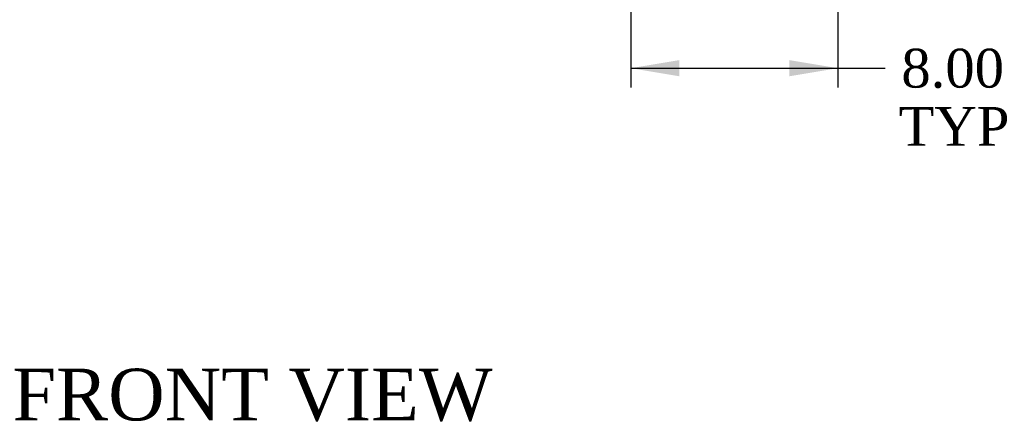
# Model space of a CAD drawing. Header units: inches. Extents: x 1 to 359, y -2 to 239.
# Tile 4 of 24: x 92 to 130, y 66 to 82. Entities that reach past the tile are written whole.
import ezdxf
from ezdxf.enums import TextEntityAlignment as Align

# ---------------------------------------------------------------- set-up
doc = ezdxf.new("R2010")
doc.units = ezdxf.units.IN
doc.header["$MEASUREMENT"] = 0
doc.layers.add('Default', color=7, linetype='Continuous')
doc.styles.add('SEACAD_Times_New_Roman', font='times.ttf')
doc.dimstyles.new('HAMMOND_(STH_-_300x200)', dxfattribs={"dimtxt": 1.5, "dimasz": 1.875, "dimexe": 0.75, "dimexo": 0.75, "dimgap": 0.375, "dimtad": 0, "dimtih": 1, "dimtoh": 1, "dimzin": 0, "dimdsep": 46, "dimtxsty": 'SEACAD_Times_New_Roman', "dimblk1": '_SE_FILLED', "dimblk2": '_SE_FILLED', "dimsah": 1, "dimcen": 0.75, "dimadec": 0, "dimazin": 0, "dimtfac": 0.8, "dimtofl": 0, "dimtmove": 0, "dimatfit": 3, "dimfxl": 1, "dimtolj": 1, "dimtzin": 0, "dimarcsym": 0})

# ---------------------------------------------------------------- blocks, each defined once
blk = doc.blocks.new('DMBLK3595')
at = {"layer": 'Default', "linetype": 'Continuous'}
for points in [[(117.081, 79.368), (117.081, 79.993), (115.206, 79.68)], [(121.331, 79.368), (123.206, 79.68), (121.331, 79.993)]]:
    blk.add_hatch(color=7, dxfattribs=at).paths.add_polyline_path(points)
at = {"layer": 'Default', "color": 7, "linetype": 'Continuous'}
for p, q in [((123.206, 82.539), (123.206, 78.93)), ((115.206, 82.491), (115.206, 78.93)), ((115.206, 79.68), (124.279, 79.68)), ((124.279, 79.68), (125.029, 79.68))]:
    blk.add_line(p, q, dxfattribs=at)
at = {"layer": 'Default', "color": 7, "linetype": 'Continuous', "style": 'SEACAD_Times_New_Roman'}
for s, p in [('8.00', (125.66, 80.43)), ('TYP', (125.554, 78.18))]:
    blk.add_text(s, height=1.5, dxfattribs=at).set_placement(p, align=Align.TOP_LEFT)
blk = doc.blocks.new('_SE_FILLED')
at = {"color": 0}
blk.add_line((0, 0), (-1, 0), dxfattribs=at)
blk.add_solid([(0, 0), (-1, -0.1665), (-1, 0.1665), (0, 0)], dxfattribs=at)

msp = doc.modelspace()

# ---------------------------------------------------------------- texts
at = {"layer": 'Default', "color": 7, "linetype": 'Continuous', "style": 'SEACAD_Times_New_Roman'}
msp.add_text('FRONT VIEW', height=2, dxfattribs=at).set_placement((91.33, 68.067), align=Align.TOP_LEFT)

# ---------------------------------------------------------------- dimensions: what is measured, and where the dimension line sits
at = {"layer": 'Default', "color": 7, "linetype": 'Continuous'}
dim = msp.add_linear_dim(base=(123.206, 79.68), p1=(115.206, 83.241), p2=(123.206, 83.289), text='\\A1;<>\\PTYP', dimstyle='HAMMOND_(STH_-_300x200)', override={"dimtmove": 1}, dxfattribs=at)
dim.commit()
dim.dimension.update_dxf_attribs({"geometry": 'DMBLK3595', "text_midpoint": (125.029, 79.68), "dimtype": 160})

doc.saveas('drawing.dxf')
